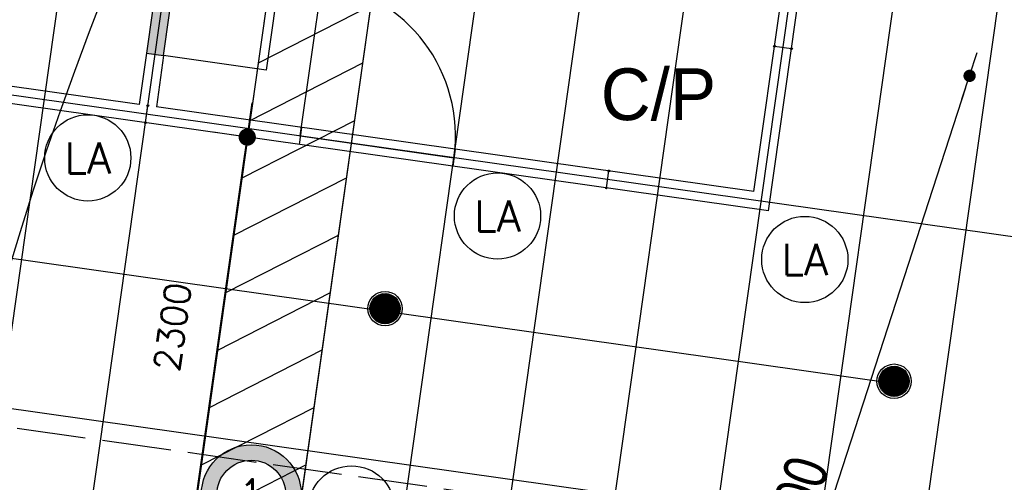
# Model space of a CAD drawing. Header units: millimetres. Extents: x -4107 to 114693, y -37499 to 54671.
# Tile 124 of 156: x 66082 to 71792, y 24875 to 27556. Entities that reach past the tile are written whole.
import ezdxf
from ezdxf.enums import TextEntityAlignment as Align

# ---------------------------------------------------------------- set-up
doc = ezdxf.new("R2010")
doc.units = ezdxf.units.MM
doc.header["$LTSCALE"] = 50
doc.linetypes.add('XREF_06_Vloergoot installaties$0$E_GOOT5', pattern=[10, 8, -2])
for name, color, linetype in [('ABT_VOORSTEL daklichten', 1, 'Continuous'), ('AM$1A---_ALGEMEEN', 2, 'Continuous'), ('FOK_ BRANDSLANGHASPELS', 2, 'Continuous'), ('FOK_05---_TEKST_25', 2, 'Continuous'), ('FOK_08---_MAATVOERING', 2, 'Continuous'), ('FOK_22_BINNENWANDEN', 2, 'Continuous'), ('FOK_22_BINNENWANDEN @ 1 VP1', 2, 'Continuous'), ('FOK_22_BINNENWANDEN @ 1 VP2', 2, 'Continuous'), ('FOK_22_BINNENWANDEN @ 1 VPModel', 2, 'Continuous'), ('FOK_82_LOS MEUBILAIR', 1, 'Continuous'), ('XREF_06_PLAFOND$0$AA45----_PLAFONDAFW', 1, 'Continuous'), ('XREF_06_PLAFOND$0$AI45----_PLAFONDAFW', 2, 'Continuous'), ('XREF_06_Sprinkler installatie$0$WL524---', 4, 'Continuous'), ('XREF_06_Sprinkler installatie$0$WL6516--', 4, 'Continuous'), ('XREF_06_verlichting$0$EL6311--', 3, 'Continuous'), ('XREF_06_Vloergoot installaties$0$EL6131--_VG', 3, 'Continuous'), ('XREF_06_Vloergoot installaties$0$EL6222--', 3, 'Continuous')]:
    doc.layers.add(name, color=color, linetype=linetype)
doc.styles.add('02_100', font='B-GBP.SHX', dxfattribs={"width": 0.8, "height": 250})
doc.styles.add('FOK-DIM', font='romans.shx')
doc.styles.add('XREF_06_Sprinkler installatie$0$Standard', font='txt')
doc.styles.add('XREF_06_verlichting$0$BURO-018', font='simplex.shx', dxfattribs={"height": 180})
doc.styles.add('XREF_06_Vloergoot installaties$0$BURO-018', font='simplex.shx', dxfattribs={"height": 180})
doc.dimstyles.new('02_100', dxfattribs={"dimscale": 71.428571, "dimtxt": 2.5, "dimasz": 1, "dimexe": 2, "dimexo": 0, "dimgap": 1, "dimtad": 1, "dimdec": 0, "dimdsep": 46, "dimtxsty": '02_100', "dimblk": 'abt-dot-m', "dimcen": 1, "dimdle": 1, "dimclre": 256, "dimclrt": 7, "dimadec": 3, "dimazin": 0, "dimtfac": 1, "dimtdec": 4, "dimtix": 1, "dimtmove": 2, "dimatfit": 3, "dimldrblk": 'DOT', "dimfxl": 1, "dimtolj": 1, "dimtzin": 0, "dimarcsym": 0})
doc.dimstyles.new('FOK-100', dxfattribs={"dimscale": 100, "dimtxt": 1.5, "dimasz": 1, "dimexe": 2, "dimexo": 0, "dimgap": 2, "dimtad": 1, "dimdec": 0, "dimzin": 11, "dimdsep": 46, "dimtxsty": 'FOK-DIM', "dimblk1": 'DOT', "dimblk2": 'DOT', "dimsah": 1, "dimcen": 2.5, "dimclrd": 256, "dimclre": 256, "dimclrt": 256, "dimadec": 0, "dimazin": 0, "dimtfac": 1, "dimtdec": 0, "dimtix": 1, "dimtmove": 2, "dimatfit": 3, "dimldrblk": 'DOT', "dimfxl": 2, "dimtolj": 1, "dimtzin": 0, "dimarcsym": 0})

# ---------------------------------------------------------------- blocks, each defined once
blk = doc.blocks.new('XREF_06_Sprinkler installatie$0$SP-KOP02')
at = {"color": 0, "linetype": 'Continuous'}
for p, q in [((-0.875, -0.023), (0.023, 0.875)), ((-0.847, -0.219), (0.219, 0.847)), ((-0.843, 0.233), (-0.233, 0.843)), ((-0.786, -0.383), (0.383, 0.786)), ((-0.702, -0.523), (0.523, 0.702)), ((-0.595, -0.641), (0.641, 0.595)), ((-0.469, -0.739), (0.739, 0.469)), ((-0.32, -0.815), (0.815, 0.32)), ((-0.144, -0.863), (0.863, 0.144)), ((0.072, -0.872), (0.872, -0.072)), ((0.381, -0.788), (0.788, -0.381))]:
    blk.add_line(p, q, dxfattribs=at)
at = {"color": 0, "linetype": 'Continuous', "const_width": 0.875}
blk.add_lwpolyline([(-0.438, 0, 1), (0.438, 0, 1)], format="xyb", close=True, dxfattribs=at)
at = {"color": 0, "linetype": 'Continuous'}
for radius in [1, 0.875]:
    blk.add_circle((0, 0), radius, dxfattribs=at)
at = {"color": 0, "linetype": 'Continuous', "style": 'XREF_06_Sprinkler installatie$0$Standard', "flags": 1}
for tag, p in [('SP_MATCODE', (2, 2)), ('SP_TEMP', (2, -3)), ('SP_DOORL', (2, -5)), ('SP_KFACT', (2, -7)), ('SP_SPRHK', (2, -9)), ('SP_KLEP', (2, -11))]:
    blk.add_attdef(tag, p, '', height=1, dxfattribs=at)
blk = doc.blocks.new('XREF_06_Sprinkler installatie')
at = {"layer": 'XREF_06_Sprinkler installatie$0$WL524---'}
blk.add_line((59265.1, 27132.3), (71147.1, 25449.7), dxfattribs=at)
at = {"layer": 'XREF_06_Sprinkler installatie$0$WL6516--', "xscale": 99.9999999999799, "yscale": 100, "zscale": 100, "rotation": 7.589429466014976}
for p in [(68200.6, 25881.8), (71152.8, 25460.7)]:
    blk.add_blockref('XREF_06_Sprinkler installatie$0$SP-KOP02', p, dxfattribs=at)
blk = doc.blocks.new('XREF_06_Vloergoot installaties$0$E00415')
at = {"linetype": 'Continuous'}
h = blk.add_hatch(color=0, dxfattribs=at)
edge = h.paths.add_edge_path()
edge.add_arc((0, 0), 2.9, 0, 360)
edge = h.paths.add_edge_path(flags=16)
edge.add_arc((0, 0), 2, 0, 360)
at = {"color": 0, "linetype": 'Continuous'}
for radius in [2.9, 2]:
    blk.add_circle((0, 0), radius, dxfattribs=at)
at = {"color": 0, "linetype": 'Continuous', "style": 'XREF_06_Vloergoot installaties$0$BURO-018'}
for tag, p in [('E_GKAST', (0, 8)), ('E_GROEP', (0, 5)), ('E_SGROEP', (4.5, 5))]:
    blk.add_attdef(tag, text='', height=1.8, dxfattribs=at).set_placement(p, align=Align.MIDDLE)
at = {"color": 0, "linetype": 'Continuous', "style": 'XREF_06_Vloergoot installaties$0$BURO-018', "flags": 1}
for tag, p in [('E_VERMCODE', (13, 5)), ('E_MATCODE', (0, 0))]:
    blk.add_attdef(tag, text='', height=1.8, dxfattribs=at).set_placement(p, align=Align.MIDDLE)
blk = doc.blocks.new('XREF_06_Vloergoot installaties')
at = {"layer": 'XREF_06_Vloergoot installaties$0$EL6131--_VG', "linetype": 'XREF_06_Vloergoot installaties$0$E_GOOT5'}
blk.add_line((79333.2, 23303), (55575, 26677.7), dxfattribs=at)
at = {"layer": 'XREF_06_Vloergoot installaties$0$EL6222--'}
ref = blk.add_blockref('XREF_06_Vloergoot installaties$0$E00415', (67425.1, 24802.7), dxfattribs=dict(at, xscale=99.99999999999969, yscale=100, zscale=100, rotation=352.2551880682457))
ref.add_attrib('E_GROEP', '1', dxfattribs={"layer": '0', "color": 1, "linetype": 'Continuous', "height": 180, "style": 'XREF_06_Vloergoot installaties$0$BURO-018'}).set_placement((67425.1, 24802.7), align=Align.MIDDLE)
blk = doc.blocks.new('XREF_06_PLAFOND')
at = {"layer": 'XREF_06_PLAFOND$0$AA45----_PLAFONDAFW'}
h = blk.add_hatch(dxfattribs=at)
h.set_pattern_fill('ANSI31', color=256, scale=2200, angle=342.02, style=0)
h.set_pattern_definition([(27.02, (0, 0), (-124.9329, 244.9832), [])])
h.paths.add_polyline_path([(66110.5, 17734.2), (66643.3, 17217.2), (69316.5, 36094.7), (68710.5, 36094.7)])
at = {"layer": 'XREF_06_PLAFOND$0$AI45----_PLAFONDAFW'}
h = blk.add_hatch(dxfattribs=at)
h.set_pattern_fill('_USER,_O', color=256, scale=1800, pattern_type=0)
h.set_pattern_definition([(351.94, (60508.5, -17546.5), (252.38, 1782.22), [])])
edge = h.paths.add_edge_path(flags=16)
edge.add_arc((41622.2, 26897.4), 5449.9, 0, 180)
edge.add_arc((41622.2, 26897.4), 5449.9, 180, 360)
h.paths.add_polyline_path([(49833.5, 30277.3), (51633.5, 30277.3), (51633.5, 27677.3), (49833.5, 27677.3)], flags=16)
edge = h.paths.add_edge_path(flags=16)
edge.add_arc((86127.3, 26613.5), 3800, 0, 180)
edge.add_arc((86127.3, 26613.5), 3800, 180, 360)
edge = h.paths.add_edge_path(flags=16)
edge.add_arc((74998.8, -10766.8), 5450, 0, 180)
edge.add_arc((74998.8, -10766.8), 5450, 180, 360)
edge = h.paths.add_edge_path()
edge.add_arc((59888.1, 10791.1), 9323.9, 341.24236, 446.62909)
edge.add_line((60436.4, 20098.9), (31243.3, 21827.8))
edge.add_line((31243.3, 21827.8), (28955.1, 21950.5))
edge.add_line((28955.1, 21950.5), (30807, 36094.7))
edge.add_line((30807, 36094.7), (95373.9, 36094.7))
edge.add_line((95373.9, 36094.7), (86392.8, -27327.7))
edge.add_line((86392.8, -27327.7), (59702.3, -18665.8))
edge.add_line((59702.3, -18665.8), (68716.8, 7792.9))
h = blk.add_hatch(dxfattribs=at)
h.set_pattern_fill('_USER,_O', color=256, scale=600, angle=90, pattern_type=0)
h.set_pattern_definition([(81.94, (95317.84, 35698.9), (-594.073, 84.126), [])])
edge = h.paths.add_edge_path(flags=16)
edge.add_arc((86127.3, 26613.5), 3800, 0, 360)
edge = h.paths.add_edge_path(flags=16)
edge.add_arc((74998.8, -10766.8), 5450, 0, 360)
edge = h.paths.add_edge_path(flags=16)
edge.add_arc((41622.2, 26897.4), 5449.9, 0, 360)
h.paths.add_polyline_path([(49933.5, 30177.3), (51533.5, 30177.3), (51533.5, 27777.3), (49933.5, 27777.3)], flags=16)
edge = h.paths.add_edge_path()
edge.add_arc((59888.1, 10791.1), 9323.9, 341.24236, 446.62909)
edge.add_line((60436.4, 20098.9), (31243.3, 21827.8))
edge.add_line((31243.3, 21827.8), (28955.1, 21950.5))
edge.add_line((28955.1, 21950.5), (30807, 36094.7))
edge.add_line((30807, 36094.7), (95373.9, 36094.7))
edge.add_line((95373.9, 36094.7), (86392.8, -27327.7))
edge.add_line((86392.8, -27327.7), (59702.3, -18665.8))
edge.add_line((59702.3, -18665.8), (68716.8, 7792.9))
at = {"layer": 'XREF_06_PLAFOND$0$AA45----_PLAFONDAFW'}
blk.add_lwpolyline([(66110.5, 17734.2), (66643.3, 17217.2), (69316.5, 36094.7), (68710.5, 36094.7)], close=True, dxfattribs=at)
blk = doc.blocks.new('abt-dot-m')
for p, q in [((-2, 0), (0, 0)), ((0, 0), (2, 0))]:
    blk.add_line(p, q)
at = {"color": 1, "const_width": 0.5}
blk.add_lwpolyline([(-0.25, 0, 1), (0.25, 0, 1)], format="xyb", close=True, dxfattribs=at)
blk = doc.blocks.new('*D31')
at = {"layer": 'AM$1A---_ALGEMEEN', "color": 0, "lineweight": -2}
blk.add_line((63378.2, 24819.5), (65001, 29820), dxfattribs=at)
at = {"layer": 'Defpoints', "color": 0}
for p in [(64488.9, 30061.3), (65023.1, 29888), (62822, 24925)]:
    blk.add_point(p, dxfattribs=at)
at = {"layer": 'AM$1A---_ALGEMEEN', "color": 0, "lineweight": -2, "xscale": 71.42857142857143, "yscale": 71.42857142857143, "zscale": 71.42857142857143}
for p, rotation in [((65023.1, 29888), 72.01999890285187), ((63356.2, 24751.6), 252.0199989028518)]:
    blk.add_blockref('abt-dot-m', p, dxfattribs=dict(at, rotation=rotation))
at = {"layer": 'AM$1A---_ALGEMEEN', "color": 7, "insert": (64002.8, 27380.4), "char_height": 250, "attachment_point": 5, "rotation": 72.02, "style": '02_100'}
blk.add_mtext('\\A1;5400', dxfattribs=at)
blk = doc.blocks.new('DOT')
at = {"color": 0}
blk.add_line((-2, 0), (2, 0), dxfattribs=at)
at = {"color": 0, "const_width": 0.5}
blk.add_lwpolyline([(-0.25, 0, 1), (0.25, 0, 1)], format="xyb", close=True, dxfattribs=at)
blk = doc.blocks.new('XREF_06_verlichting$0$1115B3A')
at = {"color": 0, "linetype": 'Continuous'}
blk.add_circle((0, 0), 2.5, dxfattribs=at)
at = {"color": 0, "linetype": 'Continuous', "style": 'XREF_06_verlichting$0$BURO-018'}
for tag, p in [('E_GKAST', (0, 8)), ('E_GROEP', (0, 5)), ('E_SGROEP', (4.5, 5)), ('E_ARMCODE', (0, 0)), ('E_SLET', (4.5, -1))]:
    blk.add_attdef(tag, text='', height=1.8, dxfattribs=at).set_placement(p, align=Align.MIDDLE)
blk = doc.blocks.new('XREF_06_verlichting')
at = {"layer": 'XREF_06_verlichting$0$EL6311--'}
ref = blk.add_blockref('XREF_06_verlichting$0$1115B3A', (66476.6, 26755.3), dxfattribs=dict(at, xscale=100, yscale=100, zscale=100))
ref.add_attrib('E_ARMCODE', 'LA', dxfattribs={"layer": '0', "color": 1, "linetype": 'Continuous', "height": 180, "style": 'XREF_06_verlichting$0$BURO-018'}).set_placement((66476.6, 26755.3), align=Align.MIDDLE)
ref = blk.add_blockref('XREF_06_verlichting$0$1115B3A', (68852.9, 26418.8), dxfattribs=dict(at, xscale=100, yscale=100, zscale=100))
ref.add_attrib('E_ARMCODE', 'LA', dxfattribs={"layer": '0', "color": 1, "linetype": 'Continuous', "height": 180, "style": 'XREF_06_verlichting$0$BURO-018'}).set_placement((68852.9, 26418.8), align=Align.MIDDLE)
ref = blk.add_blockref('XREF_06_verlichting$0$1115B3A', (70635.1, 26166.4), dxfattribs=dict(at, xscale=100, yscale=100, zscale=100))
ref.add_attrib('E_ARMCODE', 'LA', dxfattribs={"layer": '0', "color": 1, "linetype": 'Continuous', "height": 180, "style": 'XREF_06_verlichting$0$BURO-018'}).set_placement((70635.1, 26166.4), align=Align.MIDDLE)
ref = blk.add_blockref('XREF_06_verlichting$0$1115B3A', (68006.4, 24720.7), dxfattribs=dict(at, xscale=100, yscale=100, zscale=100))
ref.add_attrib('E_ARMCODE', 'LA', dxfattribs={"layer": '0', "color": 1, "linetype": 'Continuous', "height": 180, "style": 'XREF_06_verlichting$0$BURO-018'}).set_placement((68006.4, 24720.7), align=Align.MIDDLE)
blk = doc.blocks.new('*U1000')
at = {"layer": 'FOK_22_BINNENWANDEN @ 1 VP1'}
blk.add_hatch(color=256, dxfattribs=at).paths.add_polyline_path([(674.2, 4061.8), (575.1, 4075.2), (42.1, 311.1), (141.1, 297)])
at = {"layer": 'FOK_22_BINNENWANDEN @ 1 VP2'}
blk.add_hatch(color=256, dxfattribs=at).paths.add_polyline_path([(674.2, 4061.8), (575.1, 4075.2), (42.1, 311.1), (141.1, 297)])
at = {"layer": 'FOK_22_BINNENWANDEN @ 1 VPModel'}
blk.add_hatch(color=256, dxfattribs=at).paths.add_polyline_path([(674.2, 4061.8), (575.1, 4075.2), (42.1, 311.1), (141.1, 297)])
blk = doc.blocks.new('A$C33344D17')
at = {"layer": 'FOK_22_BINNENWANDEN'}
blk.add_lwpolyline([(674.2, 4061.8), (575.1, 4075.2), (42.1, 311.1), (141.1, 297)], close=True, dxfattribs=at)
for points in [[(42.1, 311.1), (0, 14)], [(141.1, 297), (99, 0)]]:
    blk.add_lwpolyline(points, dxfattribs=at)
blk.add_blockref('*U1000', (0, 0), dxfattribs=at)
blk = doc.blocks.new('A$C46E716B0')
at = {"layer": 'FOK_22_BINNENWANDEN', "color": 13}
for points in [[(0, 0), (0, 900)], [(0, 0), (900, 0)]]:
    blk.add_lwpolyline(points, dxfattribs=at)
blk.add_arc((0, 0), 900, 0, 90, dxfattribs=at)
blk = doc.blocks.new('A$C094F4788')
at = {"layer": 'Defpoints'}
blk.add_lwpolyline([(5, 19), (104, 5)], dxfattribs=at)
blk.add_point((5, 19), dxfattribs=at)
at = {"layer": 'Defpoints', "color": 5}
for p in [(5, 19), (104, 5)]:
    blk.add_point(p, dxfattribs=at)
at = {"layer": 'FOK_22_BINNENWANDEN', "color": 5}
for centre in [(5, 19), (104, 5)]:
    blk.add_circle(centre, 5, dxfattribs=at)
blk = doc.blocks.new('*D99')
at = {"layer": 'Defpoints', "color": 0}
for p in [(67401.6, 26875.8), (67401.6, 26875.8), (67079.2, 24598.6)]:
    blk.add_point(p, dxfattribs=at)
at = {"layer": 'FOK_08---_MAATVOERING', "lineweight": -2}
for p, q in [((67401.6, 26875.8), (67203.6, 26903.9)), ((67093.2, 24697.6), (67387.6, 26776.8)), ((67079.2, 24598.6), (66881.1, 24626.6))]:
    blk.add_line(p, q, dxfattribs=at)
at = {"layer": 'FOK_08---_MAATVOERING', "lineweight": -2, "xscale": 100, "yscale": 100, "zscale": 100}
for p, rotation in [((67401.6, 26875.8), 81.93999999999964), ((67079.2, 24598.6), 261.9399999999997)]:
    blk.add_blockref('DOT', p, dxfattribs=dict(at, rotation=rotation))
at = {"layer": 'FOK_08---_MAATVOERING', "insert": (66968.1, 25775.8), "char_height": 150, "attachment_point": 5, "rotation": 81.94, "style": 'FOK-DIM'}
blk.add_mtext('\\A1;2300', dxfattribs=at)
blk = doc.blocks.new('A$C4D8164B4')
at = {"layer": 'FOK_ BRANDSLANGHASPELS', "color": 2}
blk.add_circle((20000, 20000), 20000, dxfattribs=at)
blk = doc.blocks.new('A$C125E5D54')
at = {"layer": 'AM$1A---_ALGEMEEN'}
dim = blk.add_aligned_dim(p1=(62822, 24925), p2=(64488.9, 30061.3), distance=-561.6, dimstyle='02_100', override={"dimse1": 1, "dimse2": 1}, dxfattribs=at)
dim.commit()
dim.dimension.update_dxf_attribs({"geometry": '*D31', "text_midpoint": (64002.8, 27380.4)})

msp = doc.modelspace()

# ---------------------------------------------------------------- linework, layer by layer
at = {"layer": 'FOK_22_BINNENWANDEN', "ltscale": 0.5}
msp.add_line((70339.8, 26560.8), (70914.7, 30620.3), dxfattribs=at)
for points in [[(70424.8, 26447.7), (71790.9, 36094.7)], [(66775.4, 27065.5), (63310, 27556.3)], [(70424.8, 26447.7), (63197, 27471.3)], [(70339.8, 26560.8), (66874.4, 27051.5)]]:
    msp.add_lwpolyline(points, dxfattribs=at)
at = {"layer": 'FOK_22_BINNENWANDEN'}
for points in [[(67716, 26932.3), (67702, 26833.3)], [(68607.1, 26806.1), (68593.1, 26707.1)]]:
    msp.add_lwpolyline(points, dxfattribs=at)
at = {"layer": 'FOK_82_LOS MEUBILAIR'}
msp.add_lwpolyline([(68042.2, 31020.7), (67510.3, 27264.4), (66916.2, 27348.6), (67448.2, 31104.9)], close=True, dxfattribs=at)

# ---------------------------------------------------------------- block references
for name in ['XREF_06_PLAFOND', 'XREF_06_PLAFOND', 'XREF_06_Sprinkler installatie', 'XREF_06_Sprinkler installatie', 'XREF_06_Vloergoot installaties', 'XREF_06_Vloergoot installaties']:
    msp.add_blockref(name, (0, 0))
at = {"layer": 'ABT_VOORSTEL daklichten', "color": 2}
msp.add_blockref('A$C125E5D54', (6567.8, -2657.1), dxfattribs=at)
at = {"layer": 'FOK_22_BINNENWANDEN', "color": 5}
for p in [(41313.6, 11409.4), (65187.1, 382.2)]:
    msp.add_blockref('A$C4D8164B4', p, dxfattribs=at)
at = {"layer": 'FOK_22_BINNENWANDEN'}
for name, p in [('XREF_06_verlichting', (0, 0)), ('A$C33344D17', (66775.2, 27051.5)), ('A$C094F4788', (70454, 27383.4))]:
    msp.add_blockref(name, p, dxfattribs=at)
for name, p, rotation in [('A$C46E716B0', (67709, 26882.8), 351.9349878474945), ('A$C094F4788', (66829.9, 26954.5), 90), ('A$C094F4788', (69503.2, 26575.9), 90)]:
    msp.add_blockref(name, p, dxfattribs=dict(at, rotation=rotation))

# ---------------------------------------------------------------- texts
at = {"layer": 'FOK_05---_TEKST_25', "insert": (69451.9, 27274.2), "char_height": 300, "width": 57960.996, "attachment_point": 1}
msp.add_mtext('{\\fCentury Gothic|b0|i0|c0|p34;C/P}', dxfattribs=at)

# ---------------------------------------------------------------- dimensions: what is measured, and where the dimension line sits
at = {"layer": 'FOK_08---_MAATVOERING'}
dim = msp.add_linear_dim(base=(67401.6, 26875.8), p1=(67079.2, 24598.6), p2=(67401.6, 26875.8), angle=261.94, dimstyle='FOK-100', dxfattribs=at)
dim.commit()
dim.dimension.update_dxf_attribs({"geometry": '*D99', "text_midpoint": (66968.1, 25775.8)})

doc.saveas('drawing.dxf')
